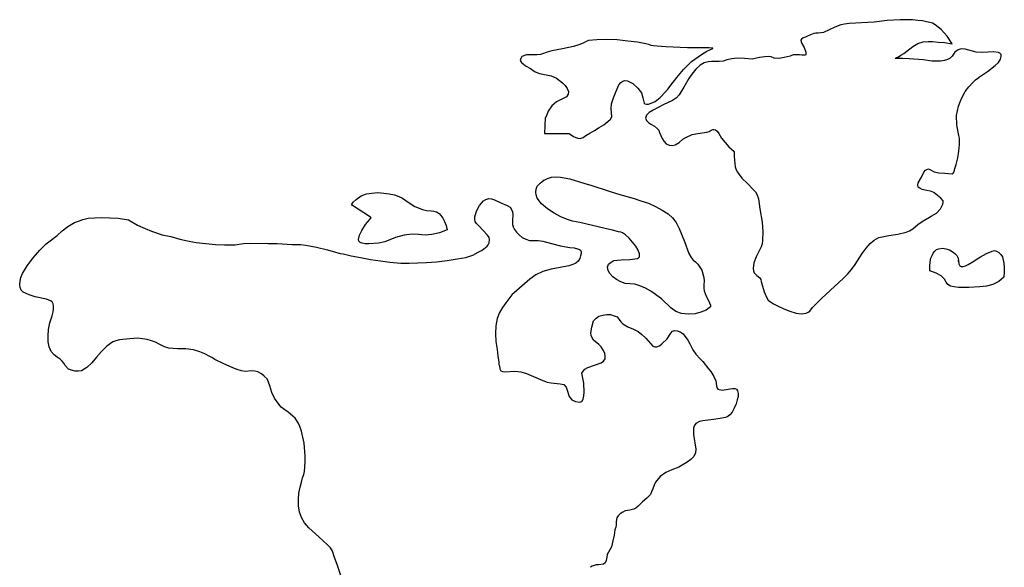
# Model space of a CAD drawing. Extents: x 0 to 24, y 0 to 12.2.
# Tile 2 of 4: x 0 to 10.3, y 6.5 to 12.2. Entities that reach past the tile are written whole.
import ezdxf

# ---------------------------------------------------------------- set-up
doc = ezdxf.new("R2010")
doc.units = 0
doc.layers.add('CK_LEVEL_1', color=7, linetype='CONTINUOUS')

msp = doc.modelspace()

# ---------------------------------------------------------------- linework, layer by layer
at = {"layer": 'CK_LEVEL_1', "color": 2, "linetype": 'CONTINUOUS'}
for p, q in [((8.55469, 12.108871), (8.488949, 12.084218)), ((8.591671, 12.117089), (8.554691, 12.108871)), ((8.640978, 12.121199), (8.591671, 12.117089)), ((8.899837, 12.137634), (8.640978, 12.121199)), ((9.03543, 12.15407), (8.899837, 12.137635)), ((9.171022, 12.162288), (9.035429, 12.15407)), ((9.298398, 12.162288), (9.171023, 12.162288)), ((9.355923, 12.15407), (9.298398, 12.162288)), ((9.405229, 12.149961), (9.355923, 12.15407)), ((9.446318, 12.141743), (9.405229, 12.149961)), ((9.479189, 12.133526), (9.446318, 12.141743)), ((9.507951, 12.125308), (9.479189, 12.133526)), ((9.536714, 12.108871), (9.507951, 12.125307)), ((9.598347, 12.059566), (9.536714, 12.108871)), ((8.238307, 12.006149), (8.205436, 11.989715)), ((8.271177, 12.018476), (8.238306, 12.006149)), ((8.291722, 12.022586), (8.271177, 12.018476)), ((8.316376, 12.022586), (8.291722, 12.022586)), ((8.373899, 12.030804), (8.316376, 12.022586)), ((8.431425, 12.055457), (8.3739, 12.030804)), ((8.488949, 12.084219), (8.431425, 12.055457)), ((9.65998, 11.989715), (9.598347, 12.059566)), ((5.822285, 11.899319), (5.76887, 11.882884)), ((5.867483, 11.919864), (5.822285, 11.899319)), ((5.892136, 11.93219), (5.867483, 11.919864)), ((5.925007, 11.944517), (5.892137, 11.93219)), ((6.011294, 11.952735), (5.925007, 11.944517)), ((6.109907, 11.956843), (6.011294, 11.952734)), ((6.224955, 11.952735), (6.109907, 11.956844)), ((6.335895, 11.940408), (6.224955, 11.952735)), ((6.434508, 11.928082), (6.335896, 11.940408)), ((6.520795, 11.911646), (6.434508, 11.928082)), ((6.553666, 11.903428), (6.520795, 11.911646)), ((6.578319, 11.895211), (6.553666, 11.903428)), ((8.143803, 11.960953), (8.135585, 11.948626)), ((8.135585, 11.948626), (8.139694, 11.93219)), ((8.139694, 11.93219), (8.147912, 11.915755)), ((8.160237, 11.973279), (8.143803, 11.960953)), ((8.147912, 11.915754), (8.172565, 11.874665)), ((8.184892, 11.981497), (8.160237, 11.973279)), ((8.205436, 11.989715), (8.184892, 11.981497)), ((9.302506, 11.882884), (9.355923, 11.915755)), ((9.355923, 11.915754), (9.409338, 11.932189)), ((9.409338, 11.93219), (9.462754, 11.936299)), ((9.462753, 11.936298), (9.50795, 11.936298)), ((9.507951, 11.936298), (9.565475, 11.928082)), ((9.565475, 11.928082), (9.631217, 11.923972)), ((9.631218, 11.923973), (9.713395, 11.911646)), ((9.713395, 11.911646), (9.65998, 11.989715)), ((5.279913, 11.796597), (5.230607, 11.780162)), ((5.386744, 11.796597), (5.279913, 11.796597)), ((5.423724, 11.800706), (5.386744, 11.796597)), ((5.456595, 11.808924), (5.423725, 11.800706)), ((5.493575, 11.825359), (5.456595, 11.808924)), ((5.542881, 11.837686), (5.493575, 11.825359)), ((5.653821, 11.858231), (5.542881, 11.837686)), ((5.76887, 11.882884), (5.653821, 11.858231)), ((6.602972, 11.891102), (6.578319, 11.895211)), ((6.639952, 11.886992), (6.602972, 11.891102)), ((6.730348, 11.878775), (6.639952, 11.886992)), ((6.956336, 11.870557), (6.730348, 11.878775)), ((7.182325, 11.870557), (6.956336, 11.870557)), ((6.997425, 11.726746), (7.100147, 11.800706)), ((7.100147, 11.800706), (7.157671, 11.833577)), ((7.157671, 11.833577), (7.219306, 11.86234)), ((7.206978, 11.866447), (7.182325, 11.870557)), ((7.219305, 11.866447), (7.206978, 11.866447)), ((7.219305, 11.86234), (7.211087, 11.870557)), ((7.211087, 11.870557), (7.219305, 11.86234)), ((7.219305, 11.86234), (7.219305, 11.866448)), ((8.057516, 11.796597), (8.024645, 11.78427)), ((8.123258, 11.796597), (8.057516, 11.796597)), ((8.147912, 11.792489), (8.123258, 11.796597)), ((8.172565, 11.874666), (8.189, 11.82536)), ((8.189001, 11.804814), (8.184892, 11.792488)), ((8.189001, 11.825359), (8.189001, 11.804814)), ((9.179241, 11.792489), (9.208003, 11.808924)), ((9.208003, 11.808924), (9.240874, 11.833577)), ((9.240873, 11.833577), (9.302506, 11.882884)), ((9.742158, 11.825359), (9.713395, 11.78427)), ((9.775029, 11.850013), (9.742158, 11.825359)), ((9.807899, 11.858231), (9.775028, 11.850013)), ((9.848989, 11.854122), (9.807899, 11.858232)), ((9.964037, 11.825359), (9.848989, 11.854121)), ((10.02567, 11.821251), (9.964037, 11.82536)), ((10.144828, 11.829468), (10.02567, 11.821251)), ((10.194135, 11.821251), (10.144828, 11.829468)), ((10.210569, 11.813033), (10.194135, 11.821251)), ((10.222897, 11.800706), (10.210569, 11.813033)), ((10.222897, 11.780162), (10.222897, 11.800706)), ((5.21828, 11.759617), (5.214171, 11.739073)), ((5.214171, 11.739073), (5.226497, 11.718529)), ((5.230606, 11.780162), (5.21828, 11.759617)), ((5.226497, 11.718529), (5.242933, 11.702093)), ((5.242933, 11.702093), (5.267586, 11.681549)), ((6.915247, 11.644568), (6.997426, 11.726746)), ((7.128909, 11.714419), (7.08782, 11.689765)), ((7.169998, 11.722638), (7.128909, 11.71442)), ((7.206978, 11.726746), (7.169998, 11.722637)), ((7.285047, 11.726746), (7.206978, 11.726746)), ((7.326136, 11.730855), (7.285047, 11.726746)), ((7.367224, 11.743182), (7.326136, 11.730855)), ((7.416531, 11.755508), (7.367224, 11.743181)), ((7.474055, 11.763725), (7.416531, 11.755508)), ((7.548015, 11.759617), (7.474055, 11.763726)), ((7.630193, 11.7514), (7.548015, 11.759617)), ((7.704153, 11.767835), (7.630193, 11.7514)), ((7.761677, 11.776052), (7.704153, 11.767835)), ((7.802766, 11.780162), (7.761677, 11.776052)), ((7.827419, 11.776052), (7.802766, 11.780162)), ((7.86029, 11.763725), (7.827419, 11.776052)), ((7.909597, 11.759617), (7.86029, 11.763726)), ((7.963012, 11.767835), (7.909597, 11.759617)), ((8.024645, 11.78427), (7.963012, 11.767835)), ((8.184892, 11.792489), (8.147912, 11.792489)), ((9.117608, 11.759617), (9.121717, 11.763726)), ((9.195676, 11.759617), (9.117608, 11.759617)), ((9.121716, 11.763725), (9.134043, 11.767835)), ((9.134043, 11.767835), (9.154588, 11.776052)), ((9.154588, 11.776052), (9.179241, 11.792488)), ((9.265527, 11.755508), (9.195676, 11.759617)), ((9.413446, 11.743182), (9.265527, 11.755509)), ((9.499734, 11.730855), (9.413447, 11.743182)), ((9.590129, 11.730855), (9.499734, 11.730855)), ((9.631218, 11.739073), (9.590129, 11.730855)), ((9.664089, 11.747291), (9.631218, 11.739073)), ((9.692851, 11.763725), (9.664089, 11.747291)), ((9.713395, 11.78427), (9.692851, 11.763725)), ((10.161263, 11.685658), (10.194135, 11.718529)), ((10.194135, 11.718529), (10.214679, 11.7514)), ((10.214679, 11.7514), (10.222897, 11.780162)), ((5.267586, 11.681549), (5.321002, 11.652787)), ((5.321002, 11.652787), (5.370308, 11.619916)), ((5.370308, 11.619916), (5.415506, 11.60348)), ((5.415506, 11.603479), (5.534663, 11.578826)), ((6.845396, 11.56239), (6.915247, 11.644568)), ((7.001534, 11.595262), (6.968663, 11.550065)), ((7.042623, 11.648678), (7.001534, 11.595262)), ((7.08782, 11.689766), (7.042623, 11.648678)), ((9.98869, 11.56239), (10.079085, 11.624023)), ((10.079085, 11.624023), (10.161263, 11.685658)), ((5.534663, 11.578827), (5.592188, 11.554173)), ((5.592188, 11.554173), (5.653821, 11.504867)), ((5.653821, 11.504867), (5.682583, 11.476105)), ((6.241391, 11.484322), (6.261935, 11.508976)), ((6.261935, 11.508976), (6.28248, 11.521302)), ((6.28248, 11.521301), (6.303024, 11.529519)), ((6.303024, 11.52952), (6.331786, 11.525411)), ((6.331786, 11.525411), (6.385202, 11.496649)), ((6.385202, 11.496649), (6.438617, 11.45145)), ((6.783763, 11.480214), (6.845397, 11.562391)), ((6.968663, 11.550065), (6.919356, 11.459669)), ((9.885968, 11.463778), (9.927057, 11.508976)), ((9.927056, 11.508976), (9.955818, 11.537738)), ((9.955819, 11.537738), (9.988691, 11.562391)), ((5.682583, 11.476105), (5.703127, 11.447343)), ((5.711345, 11.385709), (5.69491, 11.361055)), ((5.703127, 11.447343), (5.715455, 11.414471)), ((5.715454, 11.414471), (5.711345, 11.385709)), ((6.183867, 11.348729), (6.212629, 11.41858)), ((6.212629, 11.41858), (6.241391, 11.484322)), ((6.438617, 11.45145), (6.475597, 11.402144)), ((6.475597, 11.402144), (6.492033, 11.348728)), ((6.672823, 11.352838), (6.726239, 11.410362)), ((6.726239, 11.410363), (6.755001, 11.443234)), ((6.755001, 11.443233), (6.783763, 11.480213)), ((6.919356, 11.459669), (6.87005, 11.3816)), ((9.812009, 11.348729), (9.848989, 11.414471)), ((9.848989, 11.414471), (9.885967, 11.463778)), ((5.592188, 11.307641), (5.542881, 11.266552)), ((5.653821, 11.340511), (5.592188, 11.30764)), ((5.69491, 11.361055), (5.653821, 11.340511)), ((6.159213, 11.23779), (6.163322, 11.287096)), ((6.163322, 11.287096), (6.183867, 11.348729)), ((6.492033, 11.348729), (6.50025, 11.307641)), ((6.50025, 11.307641), (6.504359, 11.295314)), ((6.504359, 11.295314), (6.512577, 11.287096)), ((6.512577, 11.287096), (6.529013, 11.282987)), ((6.529013, 11.282987), (6.549557, 11.282987)), ((6.549557, 11.282987), (6.578319, 11.295314)), ((6.578319, 11.295314), (6.619408, 11.311749)), ((6.619408, 11.311749), (6.672823, 11.352838)), ((6.800199, 11.319966), (6.701586, 11.274768)), ((6.841288, 11.348729), (6.800199, 11.319967)), ((6.87005, 11.381599), (6.841289, 11.348728)), ((9.779138, 11.262443), (9.795572, 11.307641)), ((9.795572, 11.307641), (9.812008, 11.348729)), ((5.505901, 11.209026), (5.481248, 11.143285)), ((5.542881, 11.266552), (5.505901, 11.209027)), ((6.167431, 11.151503), (6.159214, 11.237789)), ((6.557775, 11.196701), (6.529013, 11.167939)), ((6.598864, 11.221354), (6.557775, 11.1967)), ((6.701586, 11.274769), (6.598864, 11.221354)), ((9.758593, 11.16383), (9.76681, 11.213136)), ((9.76681, 11.213136), (9.779138, 11.262443)), ((5.47303, 11.143285), (5.464812, 10.97893)), ((5.481248, 11.143285), (5.473031, 11.143285)), ((6.085253, 11.069324), (6.126342, 11.102196)), ((6.126342, 11.102196), (6.155104, 11.12685)), ((6.155104, 11.12685), (6.167431, 11.151504)), ((6.529013, 11.167939), (6.516686, 11.139176)), ((6.516686, 11.139175), (6.529014, 11.114522)), ((6.529013, 11.114523), (6.553666, 11.089869)), ((6.553666, 11.089869), (6.57421, 11.073434)), ((9.762702, 11.069324), (9.758593, 11.16383)), ((5.464812, 10.97893), (5.723672, 10.97893)), ((5.723672, 10.97893), (5.76887, 10.946058)), ((5.896245, 10.958385), (5.937334, 10.983039)), ((5.937334, 10.983039), (5.98664, 11.007692)), ((5.98664, 11.007691), (6.035947, 11.040563)), ((6.035947, 11.040563), (6.085253, 11.069324)), ((6.57421, 11.073434), (6.61119, 11.05289)), ((6.61119, 11.05289), (6.644061, 11.028236)), ((6.644061, 11.028236), (6.656388, 11.011801)), ((6.656388, 11.011801), (6.664606, 10.987147)), ((6.664606, 10.987147), (6.693368, 10.925514)), ((7.005643, 10.966602), (7.063168, 10.97893)), ((7.063167, 10.97893), (7.157671, 10.991257)), ((7.157671, 10.991257), (7.182325, 10.999474)), ((7.182325, 10.999474), (7.202869, 11.011801)), ((7.202869, 11.011801), (7.219306, 11.020019)), ((7.219305, 11.020019), (7.231631, 11.020019)), ((7.231631, 11.020019), (7.248067, 11.015909)), ((7.248067, 11.01591), (7.264503, 11.003583)), ((7.264502, 11.003583), (7.280938, 10.97893)), ((7.280938, 10.97893), (7.3097, 10.929623)), ((9.775029, 10.991257), (9.762702, 11.069324)), ((9.783246, 10.958385), (9.775029, 10.991257)), ((5.76887, 10.946058), (5.809958, 10.929623)), ((5.809958, 10.929623), (5.838721, 10.925514)), ((5.838721, 10.925515), (5.867483, 10.937841)), ((5.867483, 10.93784), (5.896245, 10.958385)), ((6.693368, 10.925515), (6.709804, 10.896752)), ((6.709803, 10.896751), (6.734457, 10.872098)), ((6.734457, 10.872099), (6.763219, 10.855664)), ((6.828961, 10.859773), (6.87005, 10.884426)), ((6.87005, 10.884426), (6.907031, 10.917297)), ((6.90703, 10.917296), (6.939901, 10.93784)), ((6.939901, 10.93784), (7.005643, 10.966602)), ((7.3097, 10.929623), (7.34668, 10.884426)), ((7.34668, 10.884426), (7.387769, 10.839228)), ((9.787354, 10.929623), (9.783245, 10.958385)), ((9.787354, 10.863881), (9.787354, 10.929623)), ((6.763219, 10.855663), (6.79609, 10.851554)), ((6.79609, 10.851555), (6.828961, 10.859773)), ((7.387769, 10.839228), (7.441184, 10.789922)), ((7.441184, 10.789922), (7.441184, 10.740615)), ((9.77092, 10.724178), (9.783246, 10.794029)), ((9.783246, 10.79403), (9.787355, 10.863881)), ((7.441184, 10.740615), (7.445293, 10.699526)), ((7.445293, 10.699526), (7.453511, 10.629675)), ((9.754484, 10.654327), (9.77092, 10.724178)), ((7.453511, 10.629675), (7.461729, 10.600913)), ((7.461729, 10.600913), (7.478164, 10.57626)), ((7.478164, 10.57626), (7.523362, 10.514626)), ((9.392902, 10.522843), (9.417556, 10.57626)), ((9.417556, 10.57626), (9.433991, 10.596804)), ((9.433991, 10.596804), (9.450426, 10.605021)), ((9.450427, 10.605021), (9.466863, 10.609131)), ((9.466863, 10.609131), (9.487407, 10.600913)), ((9.487407, 10.600913), (9.524386, 10.580369)), ((9.524386, 10.580369), (9.573693, 10.568042)), ((9.573693, 10.568042), (9.635326, 10.563932)), ((9.635326, 10.563932), (9.713394, 10.559823)), ((9.713395, 10.559824), (9.721613, 10.563933)), ((9.721613, 10.563932), (9.73394, 10.580368)), ((9.73394, 10.580369), (9.742158, 10.61324)), ((9.742158, 10.613239), (9.754484, 10.654327)), ((5.390853, 10.42834), (5.419615, 10.461211)), ((5.419615, 10.461211), (5.456595, 10.489973)), ((5.448377, 10.489973), (5.456595, 10.489973)), ((5.456595, 10.489973), (5.448378, 10.489973)), ((5.456595, 10.489973), (5.497684, 10.510518)), ((5.497683, 10.510518), (5.538772, 10.522844)), ((5.538772, 10.522843), (5.58397, 10.526953)), ((5.58397, 10.526953), (5.633277, 10.522843)), ((5.633277, 10.522843), (5.73189, 10.506409)), ((5.73189, 10.506409), (5.888027, 10.457102)), ((7.523362, 10.514626), (7.580886, 10.457102)), ((9.355923, 10.440667), (9.360032, 10.465321)), ((9.360032, 10.46532), (9.392903, 10.522843)), ((3.611707, 10.35027), (3.669231, 10.358488)), ((3.669231, 10.358489), (3.730865, 10.362598)), ((3.730865, 10.362597), (3.792498, 10.358488)), ((3.792498, 10.358489), (3.850022, 10.350271)), ((5.374417, 10.366707), (5.378526, 10.399578)), ((5.378526, 10.337945), (5.374417, 10.366707)), ((5.378526, 10.399578), (5.390853, 10.42834)), ((5.888027, 10.457102), (5.94966, 10.440667)), ((5.94966, 10.440667), (6.138669, 10.379033)), ((6.138669, 10.379033), (6.249609, 10.342053)), ((7.580886, 10.457102), (7.638412, 10.395469)), ((7.638411, 10.395469), (7.663064, 10.370815)), ((7.663064, 10.370815), (7.679499, 10.346161)), ((9.360032, 10.420122), (9.355923, 10.440667)), ((9.376467, 10.407796), (9.360032, 10.420122)), ((9.401121, 10.395469), (9.376467, 10.407796)), ((9.450427, 10.383142), (9.401121, 10.395469)), ((9.487407, 10.379033), (9.450427, 10.383142)), ((9.520278, 10.362597), (9.487407, 10.379032)), ((9.561367, 10.333836), (9.520278, 10.362597)), ((3.459678, 10.24344), (3.472005, 10.263985)), ((3.472005, 10.263985), (3.504876, 10.292747)), ((3.504876, 10.292747), (3.558292, 10.329726)), ((3.558292, 10.329727), (3.611707, 10.350271)), ((3.850022, 10.35027), (3.903438, 10.337944)), ((3.903438, 10.337945), (3.948635, 10.321509)), ((3.948635, 10.321508), (3.985615, 10.305074)), ((3.985615, 10.305074), (4.047248, 10.263985)), ((4.047248, 10.263985), (4.117099, 10.218786)), ((4.790956, 10.227005), (4.832045, 10.276311)), ((4.832045, 10.276311), (4.856698, 10.292747)), ((4.856698, 10.292747), (4.88546, 10.300964)), ((4.88546, 10.300964), (4.914222, 10.296855)), ((4.914222, 10.296856), (4.947093, 10.288638)), ((4.947093, 10.288638), (5.012835, 10.255767)), ((5.390853, 10.305074), (5.378526, 10.337945)), ((5.43605, 10.247549), (5.390853, 10.305074)), ((6.249609, 10.342052), (6.401637, 10.300964)), ((6.401637, 10.300964), (6.471488, 10.27631)), ((6.471488, 10.276311), (6.549557, 10.251657)), ((7.679499, 10.346162), (7.695935, 10.296856)), ((7.695935, 10.296856), (7.708261, 10.194134)), ((9.594237, 10.305074), (9.561366, 10.333836)), ((9.618891, 10.276311), (9.594237, 10.305074)), ((9.614781, 10.24344), (9.618891, 10.259875)), ((9.618891, 10.259875), (9.618891, 10.27631)), ((3.652796, 10.107847), (3.45557, 10.235223)), ((3.45557, 10.235223), (3.463787, 10.227005)), ((3.463787, 10.227005), (3.459678, 10.24344)), ((4.117099, 10.218787), (4.195168, 10.185916)), ((4.195168, 10.185916), (4.236257, 10.177698)), ((4.236257, 10.177698), (4.285564, 10.173589)), ((4.285564, 10.173589), (4.314326, 10.169479)), ((4.314326, 10.169479), (4.343088, 10.161263)), ((4.343088, 10.161263), (4.367741, 10.144827)), ((4.741649, 10.111956), (4.758085, 10.169479)), ((4.758085, 10.169479), (4.790956, 10.227004)), ((5.012835, 10.255767), (5.078578, 10.227005)), ((5.078578, 10.227005), (5.10734, 10.210569)), ((5.10734, 10.210568), (5.123775, 10.185915)), ((5.123775, 10.185916), (5.131993, 10.161263)), ((5.131993, 10.161263), (5.136102, 10.132501)), ((5.497683, 10.194134), (5.43605, 10.247549)), ((5.567534, 10.148935), (5.497684, 10.194134)), ((6.549557, 10.251657), (6.623517, 10.218786)), ((6.623517, 10.218787), (6.693368, 10.181808)), ((6.693368, 10.181807), (6.755002, 10.140718)), ((7.708261, 10.194134), (7.732915, 10.054432)), ((9.54904, 10.148935), (9.590129, 10.194134)), ((9.590129, 10.194134), (9.614782, 10.24344)), ((0.571135, 10.050323), (0.612224, 10.066757)), ((0.612224, 10.066758), (0.657421, 10.083194)), ((0.657421, 10.083194), (0.714946, 10.095521)), ((0.714946, 10.095521), (0.850539, 10.103738)), ((0.850539, 10.103738), (1.027221, 10.095521)), ((1.027221, 10.095521), (1.134052, 10.079085)), ((1.134052, 10.079084), (1.228556, 10.025669)), ((3.603489, 10.029778), (3.661014, 10.099628)), ((3.661014, 10.099628), (3.652796, 10.107846)), ((4.367741, 10.144827), (4.388286, 10.124283)), ((4.388286, 10.124283), (4.40883, 10.095521)), ((4.40883, 10.095521), (4.425265, 10.06265)), ((4.425265, 10.06265), (4.441701, 10.021561)), ((4.741649, 10.083194), (4.741649, 10.111956)), ((4.745758, 10.06265), (4.741649, 10.083194)), ((4.758085, 10.042105), (4.745758, 10.06265)), ((5.136102, 10.132501), (5.131993, 10.074976)), ((5.131993, 10.074976), (5.131993, 10.029779)), ((5.637385, 10.111956), (5.567534, 10.148935)), ((5.69491, 10.087303), (5.637385, 10.111957)), ((5.756543, 10.066758), (5.69491, 10.087303)), ((5.834612, 10.050323), (5.756543, 10.066757)), ((6.755001, 10.140718), (6.800199, 10.099628)), ((6.800199, 10.099628), (6.837179, 10.050323)), ((7.732915, 10.054432), (7.741133, 9.955819)), ((9.355923, 10.029778), (9.401121, 10.06265)), ((9.401121, 10.06265), (9.495625, 10.116065)), ((9.495625, 10.116065), (9.54904, 10.148936)), ((0.390344, 9.91473), (0.44376, 9.964036)), ((0.44376, 9.964036), (0.501284, 10.009234)), ((0.501284, 10.009233), (0.571135, 10.050323)), ((1.228556, 10.02567), (1.306625, 9.98869)), ((1.306625, 9.988689), (1.372367, 9.959928)), ((1.372367, 9.959928), (1.483307, 9.922948)), ((3.537747, 9.918839), (3.5624, 9.968144)), ((3.5624, 9.968144), (3.603489, 10.029778)), ((4.454028, 9.976363), (4.37185, 9.943492)), ((4.441701, 10.021561), (4.454029, 9.976362)), ((4.778629, 10.021561), (4.758085, 10.042105)), ((4.873134, 9.918839), (4.778629, 10.021561)), ((5.131993, 10.029778), (5.140211, 10.005124)), ((5.140211, 10.005125), (5.152537, 9.980472)), ((5.152537, 9.980472), (5.173082, 9.95171)), ((5.173082, 9.95171), (5.201844, 9.922948)), ((6.09758, 9.988689), (5.834612, 10.050323)), ((6.175649, 9.972254), (6.09758, 9.988689)), ((6.237282, 9.955819), (6.175649, 9.972254)), ((6.261935, 9.95171), (6.237282, 9.955819)), ((6.278371, 9.943492), (6.261935, 9.95171)), ((6.837179, 10.050323), (6.87005, 9.988689)), ((6.87005, 9.988689), (6.923465, 9.853096)), ((7.741133, 9.955819), (7.737024, 9.865423)), ((9.14637, 9.931165), (9.232656, 9.95171)), ((9.232656, 9.95171), (9.269635, 9.964036)), ((9.269636, 9.964036), (9.302507, 9.984581)), ((9.302506, 9.984581), (9.355923, 10.029779)), ((0.275296, 9.828443), (0.390344, 9.914729)), ((1.483307, 9.922948), (1.573702, 9.906512)), ((1.573702, 9.906511), (1.668206, 9.877749)), ((1.668206, 9.877749), (1.746275, 9.861314)), ((1.746275, 9.861314), (1.83667, 9.844879)), ((3.529529, 9.873641), (3.537747, 9.918839)), ((3.533638, 9.857205), (3.529529, 9.87364)), ((3.545965, 9.844879), (3.533638, 9.857206)), ((3.804824, 9.848988), (3.739082, 9.83666)), ((3.915764, 9.894185), (3.804824, 9.848989)), ((4.00616, 9.918839), (3.915764, 9.894184)), ((4.088337, 9.931165), (4.00616, 9.918839)), ((4.154079, 9.927055), (4.088337, 9.931165)), ((4.22393, 9.918839), (4.154079, 9.927055)), ((4.293781, 9.927055), (4.22393, 9.918839)), ((4.37185, 9.943492), (4.293781, 9.927056)), ((4.889569, 9.894185), (4.873134, 9.918839)), ((4.893678, 9.873641), (4.889569, 9.894185)), ((4.889569, 9.84077), (4.893678, 9.873641)), ((5.201844, 9.922948), (5.234715, 9.894185)), ((5.234715, 9.894185), (5.271695, 9.87775)), ((5.271695, 9.877749), (5.308675, 9.865422)), ((5.308675, 9.865423), (5.39907, 9.865423)), ((5.39907, 9.865423), (5.448377, 9.857206)), ((5.448377, 9.857205), (5.538772, 9.832551)), ((6.311242, 9.922948), (6.278371, 9.943492)), ((6.348222, 9.890077), (6.311242, 9.922948)), ((6.418073, 9.80379), (6.348222, 9.890077)), ((6.923465, 9.853097), (6.968663, 9.72983)), ((7.737024, 9.865423), (7.732915, 9.828444)), ((8.858747, 9.832552), (8.899837, 9.869532)), ((8.899837, 9.869532), (8.949143, 9.894185)), ((8.949143, 9.894185), (9.051866, 9.91473)), ((9.051866, 9.91473), (9.14637, 9.931165)), ((0.139702, 9.684631), (0.209553, 9.7627)), ((0.209553, 9.762701), (0.275296, 9.828443)), ((1.83667, 9.844879), (1.939392, 9.832552)), ((1.939392, 9.832552), (2.038006, 9.824334)), ((2.038006, 9.824334), (2.13251, 9.820226)), ((2.13251, 9.820226), (2.24345, 9.820226)), ((2.24345, 9.820226), (2.329736, 9.832552)), ((2.329736, 9.832552), (2.407805, 9.836661)), ((2.407805, 9.83666), (2.588596, 9.832551)), ((2.588596, 9.832552), (2.6831, 9.832552)), ((2.6831, 9.832552), (2.839237, 9.824334)), ((2.839237, 9.824334), (2.929633, 9.824334)), ((2.929633, 9.824334), (2.978939, 9.816117)), ((2.978939, 9.816116), (3.089879, 9.795571)), ((3.089879, 9.795571), (3.204928, 9.766809)), ((3.204928, 9.766809), (3.336412, 9.72983)), ((3.566509, 9.83666), (3.545965, 9.844878)), ((3.59938, 9.828443), (3.566509, 9.83666)), ((3.63636, 9.828443), (3.59938, 9.828443)), ((3.739082, 9.83666), (3.63636, 9.828443)), ((4.77452, 9.742157), (4.815609, 9.762701)), ((4.815609, 9.762701), (4.869025, 9.80379)), ((4.869025, 9.80379), (4.881351, 9.820226)), ((4.881351, 9.820226), (4.889569, 9.84077)), ((5.538772, 9.832552), (5.633277, 9.807899)), ((5.633277, 9.807899), (5.73189, 9.791463)), ((5.73189, 9.791463), (5.777087, 9.787354)), ((5.777087, 9.787354), (5.809958, 9.779137)), ((5.809958, 9.779137), (5.830503, 9.770919)), ((5.830503, 9.770919), (5.842829, 9.762701)), ((5.842829, 9.762701), (5.846938, 9.746266)), ((5.846938, 9.746265), (5.846938, 9.72983)), ((6.442726, 9.762701), (6.418073, 9.80379)), ((6.455053, 9.72572), (6.442726, 9.7627)), ((7.724697, 9.799681), (7.671282, 9.69285)), ((7.732915, 9.828443), (7.724698, 9.799681)), ((8.77657, 9.72983), (8.817658, 9.783246)), ((8.817658, 9.783246), (8.858747, 9.832552)), ((9.516169, 9.733939), (9.532604, 9.754483)), ((9.532605, 9.754482), (9.54904, 9.770918)), ((9.54904, 9.770919), (9.573694, 9.779137)), ((9.573693, 9.779137), (9.610672, 9.783246)), ((9.610673, 9.783246), (9.647653, 9.779137)), ((9.647653, 9.779137), (9.684632, 9.766809)), ((9.684632, 9.766809), (9.713394, 9.750375)), ((9.713395, 9.750375), (9.742158, 9.72983)), ((10.070868, 9.72983), (10.128391, 9.754483)), ((10.128391, 9.754482), (10.153046, 9.758592)), ((10.153046, 9.758592), (10.17359, 9.754482)), ((10.17359, 9.754482), (10.198243, 9.738048)), ((0.078069, 9.602455), (0.139702, 9.684632)), ((3.336412, 9.72983), (3.369283, 9.72572)), ((3.369283, 9.72572), (3.451461, 9.705176)), ((3.451461, 9.705176), (3.550074, 9.688741)), ((3.550074, 9.688741), (3.652796, 9.668197)), ((3.652796, 9.668197), (3.759627, 9.651761)), ((3.759627, 9.651761), (3.854131, 9.639435)), ((4.236257, 9.635325), (4.343088, 9.643543)), ((4.343088, 9.643544), (4.454028, 9.65587)), ((4.454028, 9.655869), (4.55675, 9.672305)), ((4.55675, 9.672306), (4.647145, 9.688741)), ((4.647145, 9.688741), (4.721105, 9.713395)), ((4.721105, 9.713395), (4.77452, 9.742157)), ((5.818176, 9.647653), (5.793523, 9.627108)), ((5.834612, 9.676414), (5.818176, 9.647653)), ((5.842829, 9.705176), (5.834612, 9.676414)), ((5.846938, 9.72983), (5.842829, 9.705176)), ((6.159213, 9.639435), (6.187975, 9.655869)), ((6.187975, 9.655869), (6.266045, 9.664087)), ((6.266044, 9.664087), (6.35644, 9.668197)), ((6.35644, 9.668197), (6.434508, 9.676414)), ((6.434508, 9.676414), (6.446836, 9.684631)), ((6.446835, 9.684631), (6.455053, 9.692849)), ((6.455053, 9.69285), (6.455053, 9.725721)), ((6.968663, 9.72983), (6.993316, 9.688741)), ((6.993316, 9.688741), (7.013861, 9.659979)), ((7.013861, 9.659979), (7.038514, 9.643544)), ((7.038514, 9.643544), (7.063167, 9.61889)), ((7.671282, 9.69285), (7.646628, 9.631217)), ((8.702611, 9.614781), (8.776571, 9.72983)), ((9.479189, 9.598346), (9.483298, 9.643544)), ((9.483297, 9.643544), (9.491515, 9.680524)), ((9.491516, 9.680524), (9.503843, 9.709286)), ((9.503842, 9.709286), (9.516169, 9.733939)), ((9.742158, 9.72983), (9.762702, 9.709286)), ((9.762702, 9.709286), (9.775029, 9.680524)), ((9.779138, 9.651761), (9.77092, 9.651761)), ((9.77092, 9.651761), (9.779138, 9.651761)), ((9.775029, 9.680524), (9.779139, 9.651761)), ((9.779138, 9.651761), (9.783246, 9.622999)), ((9.87775, 9.614781), (9.939384, 9.647653)), ((9.939384, 9.647653), (9.972255, 9.672306)), ((9.972255, 9.672306), (10.009234, 9.69285)), ((10.009234, 9.69285), (10.070868, 9.72983)), ((10.198243, 9.738048), (10.218788, 9.717504)), ((10.218788, 9.717504), (10.235223, 9.692849)), ((10.235223, 9.69285), (10.251658, 9.627109)), ((0.028763, 9.520277), (0.078069, 9.602455)), ((3.854131, 9.639435), (3.96918, 9.627108)), ((3.96918, 9.627108), (4.055466, 9.627108)), ((4.055466, 9.627108), (4.236257, 9.635325)), ((5.448377, 9.540822), (5.374417, 9.507951)), ((5.534663, 9.565475), (5.448377, 9.540821)), ((5.629168, 9.58191), (5.534663, 9.565475)), ((5.719563, 9.602455), (5.629168, 9.58191)), ((5.760652, 9.614781), (5.719563, 9.602454)), ((5.793523, 9.627108), (5.760653, 9.614781)), ((6.122233, 9.586019), (6.134561, 9.61889)), ((6.130451, 9.553147), (6.122233, 9.586019)), ((6.146887, 9.520277), (6.130451, 9.553148)), ((6.13456, 9.61889), (6.159213, 9.639435)), ((7.063167, 9.61889), (7.104256, 9.557257)), ((7.104256, 9.557257), (7.1248, 9.479188)), ((7.638411, 9.573692), (7.642519, 9.549038)), ((7.646628, 9.631217), (7.638412, 9.573693)), ((7.642519, 9.549039), (7.650737, 9.528495)), ((8.624541, 9.516168), (8.66563, 9.561366)), ((8.66563, 9.561366), (8.70261, 9.614782)), ((9.479189, 9.549039), (9.479189, 9.598346)), ((9.54493, 9.524385), (9.479189, 9.549039)), ((9.783246, 9.622999), (9.791464, 9.602455)), ((9.791464, 9.602455), (9.807899, 9.594237)), ((9.807899, 9.594236), (9.828444, 9.594236)), ((9.828444, 9.594236), (9.853097, 9.602454)), ((9.853097, 9.602455), (9.877751, 9.614782)), ((10.251658, 9.627108), (10.255768, 9.581909)), ((10.255768, 9.58191), (10.255768, 9.536714)), ((0, 9.409337), (0.004109, 9.442209)), ((0.004109, 9.442208), (0.012327, 9.479187)), ((0.012327, 9.479188), (0.028763, 9.520277)), ((5.312784, 9.462752), (5.259368, 9.413445)), ((5.374417, 9.507951), (5.312784, 9.462752)), ((6.179758, 9.487406), (6.146887, 9.520277)), ((6.216738, 9.458644), (6.179758, 9.487406)), ((6.261935, 9.43399), (6.216738, 9.458644)), ((7.1248, 9.479188), (7.128909, 9.442209)), ((7.128909, 9.442208), (7.1248, 9.405229)), ((7.650737, 9.528495), (7.679499, 9.499733)), ((7.679499, 9.499733), (7.708261, 9.47508)), ((7.708261, 9.47508), (7.720588, 9.458644)), ((7.720588, 9.458644), (7.724697, 9.4381)), ((7.724697, 9.4381), (7.737024, 9.388793)), ((8.353355, 9.261417), (8.579344, 9.47097)), ((8.579344, 9.470971), (8.624542, 9.516168)), ((9.598347, 9.495624), (9.54493, 9.524385)), ((9.631218, 9.462752), (9.598347, 9.495624)), ((9.651762, 9.429882), (9.631218, 9.462753)), ((10.198243, 9.4381), (10.13661, 9.405229)), ((10.251658, 9.483296), (10.198242, 9.4381)), ((10.255768, 9.536713), (10.251658, 9.483296)), ((0.004109, 9.376466), (0, 9.409337)), ((0.016436, 9.347704), (0.004109, 9.376466)), ((0.03698, 9.32716), (0.016436, 9.347704)), ((5.259368, 9.413445), (5.127884, 9.298397)), ((6.307133, 9.417555), (6.261935, 9.43399)), ((6.405746, 9.409337), (6.307133, 9.417555)), ((6.459162, 9.392901), (6.405746, 9.409336)), ((6.516686, 9.368249), (6.459162, 9.392902)), ((6.57421, 9.335378), (6.516686, 9.368249)), ((6.68515, 9.257309), (6.57421, 9.335378)), ((7.1248, 9.405229), (7.1248, 9.368249)), ((7.1248, 9.368249), (7.128909, 9.339486)), ((7.128909, 9.339486), (7.149454, 9.286071)), ((7.737024, 9.388793), (7.753459, 9.331269)), ((9.668198, 9.405229), (9.651762, 9.429882)), ((9.696959, 9.388793), (9.668198, 9.405229)), ((9.73394, 9.380575), (9.69696, 9.388793)), ((9.779138, 9.376466), (9.733939, 9.380575)), ((9.885968, 9.376466), (9.779139, 9.376466)), ((10.001017, 9.380575), (9.885967, 9.376466)), ((10.070868, 9.388793), (10.001017, 9.380575)), ((10.13661, 9.405229), (10.070868, 9.388793)), ((0.098614, 9.298398), (0.03698, 9.32716)), ((0.160247, 9.277853), (0.098614, 9.298398)), ((0.279404, 9.2532), (0.160247, 9.277853)), ((0.320493, 9.236764), (0.279404, 9.2532)), ((0.336929, 9.224438), (0.320493, 9.236764)), ((5.127884, 9.298398), (5.062142, 9.21622)), ((6.783763, 9.162805), (6.685151, 9.257309)), ((7.149454, 9.286071), (7.174107, 9.240872)), ((7.174107, 9.240872), (7.194651, 9.191566)), ((7.753459, 9.331268), (7.778112, 9.273744)), ((7.778112, 9.273744), (7.794548, 9.244982)), ((7.794549, 9.244982), (7.819201, 9.224438)), ((8.258852, 9.166913), (8.353356, 9.261418)), ((0.349255, 9.203893), (0.336929, 9.224438)), ((0.353364, 9.183349), (0.349255, 9.203893)), ((0.349255, 9.121716), (0.353364, 9.154587)), ((0.353364, 9.154587), (0.353364, 9.183349)), ((5.029271, 9.166913), (4.9964, 9.113498)), ((5.062142, 9.21622), (5.029272, 9.166913)), ((6.83307, 9.125825), (6.783763, 9.162805)), ((7.149454, 9.138151), (7.096038, 9.117607)), ((7.182325, 9.162805), (7.149455, 9.13815)), ((7.194651, 9.175131), (7.182325, 9.162805)), ((7.194651, 9.191566), (7.194651, 9.175131)), ((7.819201, 9.224438), (7.852072, 9.203893)), ((7.852072, 9.203893), (7.901379, 9.179239)), ((7.901379, 9.179239), (7.958903, 9.154586)), ((7.958903, 9.154587), (8.020535, 9.129933)), ((8.020535, 9.129933), (8.086279, 9.109388)), ((8.213654, 9.117607), (8.230088, 9.129934)), ((8.230089, 9.129933), (8.258852, 9.166912)), ((0.312275, 9.006667), (0.336929, 9.080627)), ((0.336929, 9.080626), (0.349255, 9.121716)), ((4.971747, 9.051865), (4.95942, 8.977904)), ((4.9964, 9.113498), (4.971747, 9.051865)), ((5.957878, 8.961469), (5.978423, 9.027212)), ((5.978423, 9.027212), (6.003076, 9.055974)), ((6.003076, 9.055974), (6.031838, 9.076518)), ((6.031838, 9.076518), (6.072927, 9.088845)), ((6.072927, 9.088844), (6.114016, 9.092954)), ((6.114016, 9.092954), (6.155104, 9.092954)), ((6.155104, 9.092954), (6.192084, 9.080626)), ((6.192084, 9.080626), (6.224955, 9.068299)), ((6.224955, 9.068299), (6.2455, 9.043646)), ((6.2455, 9.043647), (6.261935, 9.018993)), ((6.894703, 9.10528), (6.83307, 9.125825)), ((6.964554, 9.097062), (6.894703, 9.10528)), ((7.034405, 9.101171), (6.964554, 9.097061)), ((7.096038, 9.117607), (7.034405, 9.101171)), ((8.086279, 9.109388), (8.143803, 9.101171)), ((8.143803, 9.101171), (8.193109, 9.109388)), ((8.193109, 9.109388), (8.213654, 9.117606)), ((0.29584, 8.871074), (0.299949, 8.936815)), ((0.299949, 8.936816), (0.312275, 9.006667)), ((4.95942, 8.977904), (4.955311, 8.895726)), ((5.94966, 8.903945), (5.957878, 8.961469)), ((6.261935, 9.018993), (6.28248, 8.998448)), ((6.28248, 8.998448), (6.335895, 8.965577)), ((6.335895, 8.965578), (6.39342, 8.940925)), ((6.39342, 8.940925), (6.442726, 8.916271)), ((6.800199, 8.920381), (6.820743, 8.928597)), ((6.820743, 8.928597), (6.849505, 8.924488)), ((6.849505, 8.924489), (6.878268, 8.912163)), ((0.29584, 8.809441), (0.29584, 8.871074)), ((1.002567, 8.821767), (0.969696, 8.809441)), ((1.039547, 8.829985), (1.002567, 8.821767)), ((1.109398, 8.838202), (1.039547, 8.829985)), ((1.228556, 8.84642), (1.109398, 8.838202)), ((1.277863, 8.842312), (1.228556, 8.846421)), ((1.327169, 8.834094), (1.277863, 8.842312)), ((1.372367, 8.821767), (1.327169, 8.834094)), ((1.413456, 8.805332), (1.372367, 8.821767)), ((4.955311, 8.895727), (4.95942, 8.81355)), ((5.953769, 8.875183), (5.94966, 8.903945)), ((5.961987, 8.85053), (5.953769, 8.875183)), ((5.978423, 8.825875), (5.961987, 8.85053)), ((6.031838, 8.780679), (5.978424, 8.825875)), ((6.442726, 8.916272), (6.479706, 8.88751)), ((6.479706, 8.887509), (6.520795, 8.84642)), ((6.520795, 8.84642), (6.594755, 8.764242)), ((6.689259, 8.788896), (6.742674, 8.842312)), ((6.742674, 8.842312), (6.783763, 8.899836)), ((6.783763, 8.899836), (6.8002, 8.920381)), ((6.878268, 8.912163), (6.911139, 8.891618)), ((6.911139, 8.891618), (6.960445, 8.825876)), ((6.960445, 8.825875), (6.98099, 8.788896)), ((0.308167, 8.756024), (0.29584, 8.809441)), ((0.328711, 8.710828), (0.308167, 8.756024)), ((0.908063, 8.764243), (0.850539, 8.710828)), ((0.969696, 8.809441), (0.908063, 8.764242)), ((1.458653, 8.780679), (1.413456, 8.805332)), ((1.50796, 8.756024), (1.458653, 8.780679)), ((1.553158, 8.743699), (1.50796, 8.756025)), ((1.643553, 8.73548), (1.553158, 8.743698)), ((1.729839, 8.73548), (1.643553, 8.73548)), ((1.812017, 8.727262), (1.729839, 8.73548)), ((1.877759, 8.706718), (1.812017, 8.727262)), ((4.95942, 8.81355), (4.971747, 8.731372)), ((4.971747, 8.731372), (4.979964, 8.661521)), ((6.056491, 8.756024), (6.031838, 8.780679)), ((6.077036, 8.723154), (6.056491, 8.756025)), ((6.093471, 8.690283), (6.077036, 8.723154)), ((6.594755, 8.764243), (6.615299, 8.756025)), ((6.615299, 8.756024), (6.635844, 8.756024)), ((6.635844, 8.756024), (6.664606, 8.768352)), ((6.664606, 8.768352), (6.689259, 8.788896)), ((6.98099, 8.788896), (7.009752, 8.727262)), ((7.009752, 8.727262), (7.042623, 8.682066)), ((0.357473, 8.673848), (0.328711, 8.710828)), ((0.390344, 8.649194), (0.357473, 8.673848)), ((0.423215, 8.62865), (0.390344, 8.649194)), ((0.44376, 8.608106), (0.423215, 8.62865)), ((0.801232, 8.649194), (0.751926, 8.59167)), ((0.850539, 8.710828), (0.801232, 8.649194)), ((1.927066, 8.686173), (1.877759, 8.706718)), ((1.972263, 8.661521), (1.927066, 8.686174)), ((2.001026, 8.645085), (1.972263, 8.66152)), ((2.033897, 8.62454), (2.001026, 8.645085)), ((2.120183, 8.583451), (2.033897, 8.62454)), ((4.979964, 8.661521), (4.992291, 8.599888)), ((6.081145, 8.608106), (6.09758, 8.632759)), ((6.09758, 8.661521), (6.093472, 8.690283)), ((6.09758, 8.632759), (6.09758, 8.661521)), ((7.042623, 8.682066), (7.08782, 8.632759)), ((7.08782, 8.632759), (7.116583, 8.603997)), ((0.460195, 8.587561), (0.44376, 8.608106)), ((0.472522, 8.562908), (0.460195, 8.587562)), ((0.509502, 8.525928), (0.472522, 8.562907)), ((0.538264, 8.5136), (0.509502, 8.525928)), ((0.579353, 8.505383), (0.538264, 8.5136)), ((0.69851, 8.542364), (0.645095, 8.509492)), ((0.751926, 8.59167), (0.69851, 8.542364)), ((2.218796, 8.538255), (2.120183, 8.583451)), ((2.263994, 8.521819), (2.218796, 8.538255)), ((2.309192, 8.509492), (2.263994, 8.521819)), ((4.992291, 8.599888), (4.992291, 8.575234)), ((4.992291, 8.575234), (4.9964, 8.558799)), ((4.9964, 8.558799), (5.000509, 8.530037)), ((5.000509, 8.530037), (5.012835, 8.509492)), ((5.867483, 8.505383), (5.888027, 8.525928)), ((5.888027, 8.525928), (5.916789, 8.542363)), ((5.916789, 8.542364), (6.056491, 8.59167)), ((6.056491, 8.59167), (6.081145, 8.608106)), ((7.116583, 8.603996), (7.174108, 8.530036)), ((7.174107, 8.530037), (7.19876, 8.501275)), ((0.612224, 8.505383), (0.579353, 8.505383)), ((0.645095, 8.509492), (0.612224, 8.505383)), ((2.35028, 8.501275), (2.309192, 8.509492)), ((2.416023, 8.509492), (2.35028, 8.501275)), ((2.448894, 8.505383), (2.416023, 8.509492)), ((2.481765, 8.497166), (2.448894, 8.505383)), ((2.518745, 8.476621), (2.481765, 8.497166)), ((2.547507, 8.451968), (2.518745, 8.476622)), ((2.576269, 8.423205), (2.547507, 8.451967)), ((2.592704, 8.390335), (2.576269, 8.423206)), ((5.012835, 8.509492), (5.029271, 8.501275)), ((5.029271, 8.501275), (5.049815, 8.497166)), ((5.049815, 8.497166), (5.156646, 8.505383)), ((5.156646, 8.505383), (5.21828, 8.497166)), ((5.21828, 8.497166), (5.279913, 8.48073)), ((5.279913, 8.48073), (5.39907, 8.427315)), ((5.39907, 8.427315), (5.448377, 8.40677)), ((5.855156, 8.484838), (5.867484, 8.505383)), ((5.875701, 8.378008), (5.855156, 8.484838)), ((7.19876, 8.501275), (7.231631, 8.447859)), ((7.231631, 8.447859), (7.252176, 8.402662)), ((2.605031, 8.353354), (2.592704, 8.390334)), ((2.625576, 8.283504), (2.605031, 8.353354)), ((5.448377, 8.40677), (5.493575, 8.390335)), ((5.493575, 8.390335), (5.534663, 8.382117)), ((5.534663, 8.382116), (5.629168, 8.373899)), ((5.629168, 8.373899), (5.666148, 8.365682)), ((5.666148, 8.365682), (5.690801, 8.336919)), ((5.690801, 8.336919), (5.699019, 8.316375)), ((5.699019, 8.316375), (5.723672, 8.242414)), ((5.879809, 8.287613), (5.875701, 8.378008)), ((7.252176, 8.402661), (7.256285, 8.353354)), ((7.256285, 8.353354), (7.260393, 8.33281)), ((7.260393, 8.33281), (7.27272, 8.316375)), ((7.27272, 8.316375), (7.317918, 8.308157)), ((7.317918, 8.308157), (7.400095, 8.320484)), ((7.400095, 8.320484), (7.424749, 8.324594)), ((7.424749, 8.324593), (7.449402, 8.324593)), ((7.449402, 8.324593), (7.465838, 8.316375)), ((7.465838, 8.316375), (7.478164, 8.29994)), ((2.654338, 8.22187), (2.625576, 8.283504)), ((2.699535, 8.160237), (2.654338, 8.22187)), ((5.723672, 8.242414), (5.752434, 8.205435)), ((5.752434, 8.205435), (5.789414, 8.189)), ((5.855156, 8.189), (5.867484, 8.213654)), ((5.867483, 8.213653), (5.875701, 8.246524)), ((5.875701, 8.246524), (5.879809, 8.287613)), ((7.474055, 8.205435), (7.46173, 8.164346)), ((7.482273, 8.242414), (7.474055, 8.205435)), ((7.478164, 8.29994), (7.482273, 8.271177)), ((7.482273, 8.271176), (7.482273, 8.242414)), ((2.724189, 8.131474), (2.699535, 8.160237)), ((2.761169, 8.102713), (2.724189, 8.131474)), ((2.798149, 8.07806), (2.761169, 8.102714)), ((5.789414, 8.189), (5.834612, 8.180782)), ((5.834612, 8.180781), (5.855156, 8.188999)), ((7.441184, 8.119149), (7.42064, 8.07806)), ((7.461729, 8.164346), (7.441184, 8.119149)), ((2.868, 8.016427), (2.798149, 8.07806)), ((2.900871, 7.967121), (2.868, 8.016428)), ((7.227522, 7.999991), (7.116583, 7.987665)), ((7.297373, 8.012318), (7.227522, 7.99999)), ((7.350789, 8.020535), (7.297373, 8.012318)), ((7.375442, 8.032862), (7.350789, 8.020535)), ((7.395987, 8.049297), (7.375442, 8.032862)), ((7.42064, 8.07806), (7.395987, 8.049298)), ((2.917306, 7.93014), (2.900871, 7.96712)), ((2.933742, 7.880834), (2.917306, 7.93014)), ((7.017969, 7.909596), (7.017969, 7.843854)), ((7.026187, 7.934249), (7.01797, 7.909596)), ((7.042623, 7.958902), (7.026187, 7.934249)), ((7.079603, 7.979447), (7.042623, 7.958902)), ((7.116583, 7.987666), (7.079603, 7.979448)), ((2.962504, 7.753458), (2.933742, 7.880835)), ((7.017969, 7.843854), (7.042623, 7.691825)), ((2.97483, 7.621974), (2.962504, 7.753458)), ((2.97483, 7.56445), (2.97483, 7.621974)), ((7.022078, 7.617865), (6.989207, 7.584994)), ((7.038514, 7.654845), (7.022078, 7.617865)), ((7.042623, 7.691825), (7.038514, 7.654845)), ((2.966613, 7.461729), (2.970722, 7.506926)), ((2.970722, 7.506925), (2.97483, 7.56445)), ((6.865941, 7.506925), (6.791981, 7.478163)), ((6.952227, 7.556232), (6.865941, 7.506925)), ((6.989207, 7.584994), (6.952227, 7.556232)), ((2.933742, 7.350788), (2.946068, 7.395986)), ((2.946068, 7.395986), (2.958395, 7.428857)), ((2.958395, 7.428857), (2.966613, 7.461728)), ((6.672823, 7.408312), (6.623518, 7.350788)), ((6.730348, 7.449401), (6.672823, 7.408312)), ((6.791981, 7.478163), (6.730348, 7.449401)), ((2.909088, 7.235739), (2.921415, 7.297373)), ((2.921415, 7.297373), (2.933742, 7.350788)), ((6.607081, 7.317917), (6.594756, 7.280937)), ((6.623517, 7.350788), (6.607081, 7.317917)), ((2.904979, 7.169997), (2.909088, 7.235739)), ((6.533121, 7.182324), (6.487924, 7.145344)), ((6.570101, 7.219304), (6.533121, 7.182324)), ((6.582428, 7.248066), (6.570101, 7.219305)), ((6.594755, 7.280937), (6.582428, 7.248066)), ((2.904979, 7.104255), (2.904979, 7.169997)), ((2.913197, 7.038513), (2.904979, 7.104255)), ((6.418073, 7.079602), (6.397528, 7.067275)), ((6.442726, 7.100146), (6.418073, 7.079602)), ((6.487924, 7.145344), (6.442726, 7.100146)), ((2.933742, 6.980989), (2.913197, 7.038514)), ((2.966613, 6.927573), (2.933742, 6.980989)), ((6.220847, 6.97688), (6.212629, 6.9399)), ((6.233173, 6.997424), (6.220848, 6.97688)), ((6.253718, 7.017969), (6.233173, 6.997424)), ((6.28248, 7.038513), (6.253718, 7.017969)), ((6.307133, 7.05084), (6.28248, 7.038513)), ((6.35644, 7.059057), (6.307133, 7.05084)), ((6.397528, 7.067275), (6.35644, 7.059057)), ((3.01181, 6.874158), (2.966613, 6.927573)), ((3.114532, 6.779654), (3.01181, 6.874158)), ((6.20852, 6.882376), (6.200303, 6.853613)), ((6.212629, 6.90292), (6.20852, 6.882376)), ((6.212629, 6.9399), (6.212629, 6.90292)), ((3.204928, 6.697476), (3.114532, 6.779655)), ((6.192084, 6.796089), (6.179759, 6.738565)), ((6.200302, 6.853613), (6.192084, 6.796089)), ((3.237799, 6.664605), (3.204928, 6.697476)), ((6.163322, 6.676932), (6.118124, 6.594754)), ((6.179758, 6.738565), (6.163322, 6.676932)), ((3.258343, 6.631734), (3.237799, 6.664605)), ((3.278888, 6.565992), (3.258343, 6.631734)), ((3.30765, 6.492032), (3.278888, 6.565992)), ((6.114016, 6.570101), (6.109907, 6.533121)), ((6.118124, 6.594754), (6.114016, 6.570101)), ((3.373392, 6.294806), (3.30765, 6.492032)), ((5.961987, 6.475596), (5.945551, 6.463271)), ((6.003076, 6.487923), (5.961987, 6.475596)), ((6.027729, 6.487923), (6.003076, 6.487923)), ((6.081145, 6.496141), (6.02773, 6.487924)), ((6.09758, 6.508467), (6.081145, 6.496141)), ((6.109907, 6.533121), (6.09758, 6.508467))]:
    msp.add_line(p, q, dxfattribs=at)

doc.saveas('drawing.dxf')
